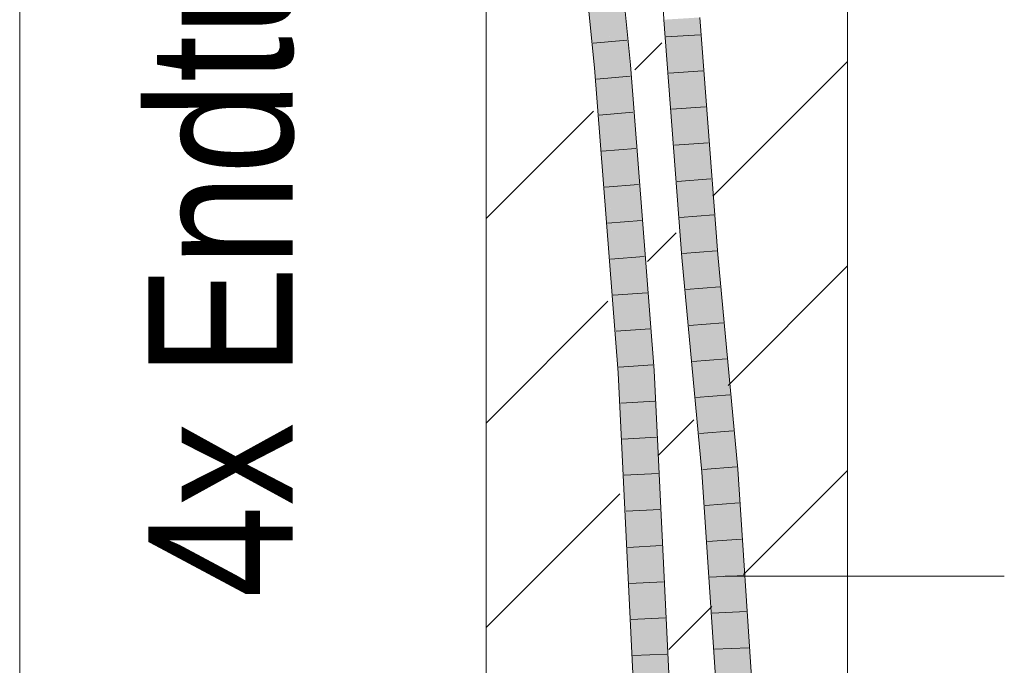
# Model space of a CAD drawing. Extents: x -620 to 300, y 62 to 1112.
# Tile 200 of 236: x 247.18 to 254, y 752.12 to 756.58. Entities that reach past the tile are written whole.
import ezdxf
from ezdxf.lldxf.tags import DXFTag

# ---------------------------------------------------------------- set-up
doc = ezdxf.new("R2010")
doc.units = 0
doc.layers.get('0').update_dxf_attribs({"lineweight": 13})
for name, color, linetype, lineweight, true_color in [('E_Detail_Beschriftung', 7, 'Continuous', 13, 0x009900), ('E_Detail_Wandschraffur', 7, 'Continuous', 5, 0xc0c0c0), ('E_Leerrohr 25-A06GA2AZ8I', 7, 'Continuous', 9, 0xff8000), ('E_Leerrohr 25-Shading', 7, 'Continuous', 9, 0xff8000)]:
    doc.layers.add(name, color=color, linetype=linetype, lineweight=lineweight, true_color=true_color)
doc.layers.add('E_Detail_Linie_Text_Bem', color=7, linetype='Continuous', lineweight=13)
doc.styles.get("Standard").update_dxf_attribs({"font": 'ARIALN.TTF'})
tags = doc.linetypes.add('fein_strichliert', pattern=[4, 1, -2, 1]).pattern_tags.tags
tags[8:9] = [DXFTag(74, 4), DXFTag(75, 0), DXFTag(340, '0'), DXFTag(46, 0.0), DXFTag(50, 0.0), DXFTag(44, 0.0), DXFTag(45, 0.0)]
tags[6:7] = [DXFTag(74, 4), DXFTag(75, 0), DXFTag(340, '0'), DXFTag(46, 0.0), DXFTag(50, 0.0), DXFTag(44, 0.0), DXFTag(45, 0.0)]
tags[4:5] = [DXFTag(74, 4), DXFTag(75, 0), DXFTag(340, '0'), DXFTag(46, 0.0), DXFTag(50, 0.0), DXFTag(44, 0.0), DXFTag(45, 0.0)]
tags = doc.linetypes.add('fein_strichliert-A06GA2B28I', pattern=[4, 1, -2, 1]).pattern_tags.tags
tags[8:9] = [DXFTag(74, 4), DXFTag(75, 0), DXFTag(340, '0'), DXFTag(46, 0.0), DXFTag(50, 0.0), DXFTag(44, 0.0), DXFTag(45, 0.0)]
tags[6:7] = [DXFTag(74, 4), DXFTag(75, 0), DXFTag(340, '0'), DXFTag(46, 0.0), DXFTag(50, 0.0), DXFTag(44, 0.0), DXFTag(45, 0.0)]
tags[4:5] = [DXFTag(74, 4), DXFTag(75, 0), DXFTag(340, '0'), DXFTag(46, 0.0), DXFTag(50, 0.0), DXFTag(44, 0.0), DXFTag(45, 0.0)]

# ---------------------------------------------------------------- blocks, each defined once
blk = doc.blocks.new('Shading-A06GA1NC8I', base_point=(250.7456, 748.2247))
at = {"layer": 'E_Leerrohr 25-Shading', "color": 34, "true_color": 0xb05800}
for points in [[(251.1611, 756.2521), (251.1976, 756.2553), (250.9786, 758.1478), (251.0151, 758.1512)], [(251.3737, 756.2706), (251.4102, 756.2737), (251.191, 758.168), (251.2275, 758.1714)], [(251.6779, 756.5871), (251.6414, 756.5848), (251.8028, 754.9441), (251.7663, 754.941)], [(251.8602, 756.5983), (251.8543, 756.598), (251.9789, 754.9589)], [(252.0154, 754.962), (251.8909, 756.6002), (251.9789, 754.9589), (251.8602, 756.5983)], [(251.1976, 756.2553), (251.1611, 756.2521), (251.2148, 756.0257)], [(251.2152, 756.0198), (251.2148, 756.0257), (251.1796, 756.0166), (251.1611, 756.2521)], [(251.1976, 756.2553), (251.2148, 756.0257), (251.216, 756.0203)], [(251.3737, 756.2706), (251.392, 756.0367), (251.4102, 756.2737), (251.4285, 756.04)], [(251.392, 756.0367), (251.5394, 754.1558), (251.4285, 756.04), (251.576, 754.158)], [(251.3552, 754.1443), (251.2152, 756.0198), (251.3264, 754.1425), (251.1796, 756.0166)], [(251.216, 756.0203), (251.2148, 756.0257), (251.3568, 754.1444), (251.3552, 754.1443)], [(251.3568, 754.1444), (251.363, 754.1448), (251.216, 756.0203)], [(251.8028, 754.9441), (251.7663, 754.941), (251.9415, 753.4597), (251.905, 753.4568)], [(252.0154, 754.962), (251.9789, 754.9589), (252.1542, 753.4766), (252.1177, 753.4737)], [(251.3552, 754.1443), (251.3264, 754.1425), (251.4485, 751.7078), (251.4438, 751.7076)], [(251.3568, 754.1444), (251.3552, 754.1443), (251.4511, 751.7079), (251.4485, 751.7078)], [(251.3568, 754.1444), (251.4511, 751.7079), (251.363, 754.1448), (251.4652, 751.7085)], [(251.4652, 751.7085), (251.4804, 751.7091), (251.363, 754.1448)], [(251.657, 751.7164), (251.6936, 751.7179), (251.5394, 754.1558), (251.576, 754.158)], [(251.9415, 753.4597), (251.905, 753.4568), (252.033, 751.9483), (252.0049, 751.9476)], [(252.0415, 751.9485), (251.9415, 753.4597), (252.033, 751.9483)], [(252.1542, 753.4766), (252.1177, 753.4737), (252.2548, 751.954), (252.2182, 751.9531)]]:
    blk.add_solid(points, dxfattribs=at)
at = {"layer": 'E_Leerrohr 25-Shading', "color": 30, "true_color": 0xf57b00}
for points in [[(251.1976, 756.2553), (251.2857, 756.2629), (251.0151, 758.1512), (251.103, 758.1596)], [(251.191, 758.168), (251.2045, 757.1061), (251.3692, 756.2702), (251.2857, 756.2629)], [(251.191, 758.168), (251.3692, 756.2702), (251.3737, 756.2706)], [(251.8909, 754.9515), (251.7519, 756.5916), (251.8028, 754.9441), (251.6779, 756.5871)], [(251.8909, 754.9515), (251.7661, 756.5925), (251.7519, 756.5916)], [(251.8543, 756.598), (251.7661, 756.5925), (251.9789, 754.9589), (251.8909, 754.9515)], [(251.1976, 756.2553), (251.216, 756.0203), (251.2857, 756.2629), (251.3041, 756.0282)], [(251.3692, 756.2702), (251.2857, 756.2629), (251.392, 756.0367), (251.5394, 754.1558)], [(251.5394, 754.1558), (251.2857, 756.2629), (251.47, 754.1514)], [(251.2857, 756.2629), (251.3041, 756.0282), (251.47, 754.1514), (251.4661, 754.1512)], [(251.3737, 756.2706), (251.3692, 756.2702), (251.392, 756.0367)], [(251.216, 756.0203), (251.363, 754.1448), (251.3041, 756.0282), (251.4512, 754.1503)], [(251.3041, 756.0282), (251.4512, 754.1503), (251.4661, 754.1512)], [(251.8909, 754.9515), (251.8028, 754.9441), (252.0296, 753.4667), (251.9415, 753.4597)], [(251.9789, 754.9589), (251.8909, 754.9515), (252.1177, 753.4737), (252.0296, 753.4667)], [(251.4804, 751.7091), (251.5687, 751.7128), (251.363, 754.1448), (251.4512, 754.1503)], [(251.4661, 754.1512), (251.4512, 754.1503), (251.6395, 751.7156), (251.6053, 751.7142)], [(251.4512, 754.1503), (251.5687, 751.7128), (251.6053, 751.7142)], [(251.4661, 754.1512), (251.6395, 751.7156), (251.47, 754.1514), (251.6459, 751.7159)], [(251.6459, 751.7159), (251.657, 751.7164), (251.47, 754.1514), (251.5394, 754.1558)], [(252.0296, 753.4667), (251.9415, 753.4597), (252.1298, 751.9508), (252.0415, 751.9485)], [(252.1177, 753.4737), (252.0296, 753.4667), (252.2182, 751.9531), (252.1298, 751.9508)]]:
    blk.add_solid(points, dxfattribs=at)
blk = doc.blocks.new('Referenz-A06GA2B38I')
at = {"layer": 'E_Detail_Linie_Text_Bem', "linetype": 'fein_strichliert-A06GA2B28I', "ltscale": 0.65}
blk.add_line((247.1844, 747.1731), (247.1844, 800.0524), dxfattribs=at)
at = {"layer": 'E_Detail_Linie_Text_Bem', "linetype": 'Continuous', "ltscale": 0.13}
for p, q in [((252.9128, 787.9811), (252.9128, 747.9811)), ((250.4128, 747.9811), (250.4128, 775.9811))]:
    blk.add_line(p, q, dxfattribs=at)
at = {"layer": 'E_Detail_Linie_Text_Bem', "color": 0, "linetype": 'Continuous', "ltscale": 0.13}
blk.add_line((252.0659, 752.7362), (253.998, 752.7362), dxfattribs=at)
at = {"layer": 'E_Detail_Wandschraffur', "linetype": 'ByBlock', "ltscale": 0.13}
for p, q in [((251.4421, 756.2393), (251.6277, 756.425)), ((250.4128, 755.21), (251.1549, 755.9521)), ((252.0869, 754.0557), (252.9128, 754.8816)), ((251.6024, 753.5712), (251.85, 753.8188)), ((250.4128, 752.3816), (251.3378, 753.3066))]:
    blk.add_line(p, q, dxfattribs=at)
at = {"layer": 'E_Detail_Wandschraffur', "linetype": 'fein_strichliert', "ltscale": 0.13}
for p, q in [((251.9808, 755.3639), (252.9128, 756.2958)), ((251.5293, 754.9124), (251.7268, 755.1098)), ((250.4128, 753.7958), (251.2545, 754.6375)), ((252.1929, 752.7475), (252.9128, 753.4674)), ((251.6754, 752.23), (251.9732, 752.5278))]:
    blk.add_line(p, q, dxfattribs=at)
at = {"layer": 'E_Leerrohr 25-A06GA2AZ8I', "linetype": 'Continuous', "ltscale": 0.13}
for p, q in [((251.1611, 756.2521), (250.9786, 758.1478)), ((251.4102, 756.2738), (251.2275, 758.1715)), ((251.575, 758.0459), (251.6414, 756.5848)), ((251.6414, 756.5848), (251.7663, 754.941)), ((251.8909, 756.6002), (252.0154, 754.962)), ((251.3863, 756.4433), (251.1522, 756.4228)), ((251.6579, 756.4654), (251.8925, 756.4803)), ((251.3264, 754.1425), (251.1611, 756.2521)), ((251.576, 754.158), (251.4102, 756.2738)), ((251.4089, 756.1941), (251.1748, 756.174)), ((251.6769, 756.2158), (251.9114, 756.2314)), ((251.6959, 755.9661), (251.9303, 755.9825)), ((251.4285, 755.9445), (251.1943, 755.9251)), ((251.448, 755.695), (251.2138, 755.6762)), ((251.7149, 755.7164), (251.9492, 755.7336)), ((251.4676, 755.4454), (251.2333, 755.4273)), ((251.7339, 755.4667), (251.9682, 755.4848)), ((251.7528, 755.217), (251.9871, 755.2359)), ((251.4871, 755.1958), (251.2528, 755.1784)), ((251.5067, 754.9462), (251.2723, 754.9295)), ((251.7718, 754.9674), (252.006, 754.987)), ((252.0154, 754.962), (252.1542, 753.4766)), ((251.7663, 754.941), (251.9049, 753.4568)), ((251.5262, 754.6967), (251.2918, 754.6806)), ((251.7946, 754.7184), (252.0288, 754.738)), ((251.8179, 754.4696), (252.0521, 754.489)), ((251.5458, 754.4471), (251.3113, 754.4317)), ((251.5653, 754.1975), (251.3308, 754.1828)), ((251.8411, 754.2208), (252.0753, 754.24)), ((251.4438, 751.7076), (251.3264, 754.1425)), ((251.6936, 751.7179), (251.576, 754.158)), ((251.8644, 753.972), (252.0986, 753.991)), ((251.5786, 753.9476), (251.344, 753.9334)), ((251.8876, 753.7231), (252.1218, 753.742)), ((251.5906, 753.6976), (251.356, 753.684)), ((251.6027, 753.4477), (251.3681, 753.4345)), ((251.9049, 753.4568), (252.0049, 751.9476)), ((251.9108, 753.4743), (252.1451, 753.493)), ((252.1542, 753.4766), (252.2548, 751.954)), ((251.9277, 753.2259), (252.1621, 753.2426)), ((251.6147, 753.1977), (251.3801, 753.1851)), ((251.9442, 752.9774), (252.1787, 752.9921)), ((251.6268, 752.9478), (251.3921, 752.9356)), ((251.6388, 752.6978), (251.4041, 752.6861)), ((251.9606, 752.729), (252.1953, 752.7416)), ((251.9771, 752.4806), (252.2118, 752.4911)), ((251.6509, 752.4478), (251.4162, 752.4367)), ((251.9935, 752.2322), (252.2284, 752.2406)), ((251.6629, 752.1979), (251.4282, 752.1872))]:
    blk.add_line(p, q, dxfattribs=at)
at = {"layer": 'E_Detail_Beschriftung', "linetype": 'Continuous', "ltscale": 0.13, "insert": (248.0739, 752.5869), "char_height": 1, "attachment_point": 1, "rotation": 90}
blk.add_mtext('{\\fArial Narrow;4x Endtülle}', dxfattribs=at)

msp = doc.modelspace()

# ---------------------------------------------------------------- block references
at = {"color": 8, "lineweight": 25, "ltscale": 0.25, "true_color": 0x808080}
msp.add_blockref('Referenz-A06GA2B38I', (0, 0), dxfattribs=at)
msp.add_blockref('Shading-A06GA1NC8I', (250.7456, 748.2247))

doc.saveas('drawing.dxf')
